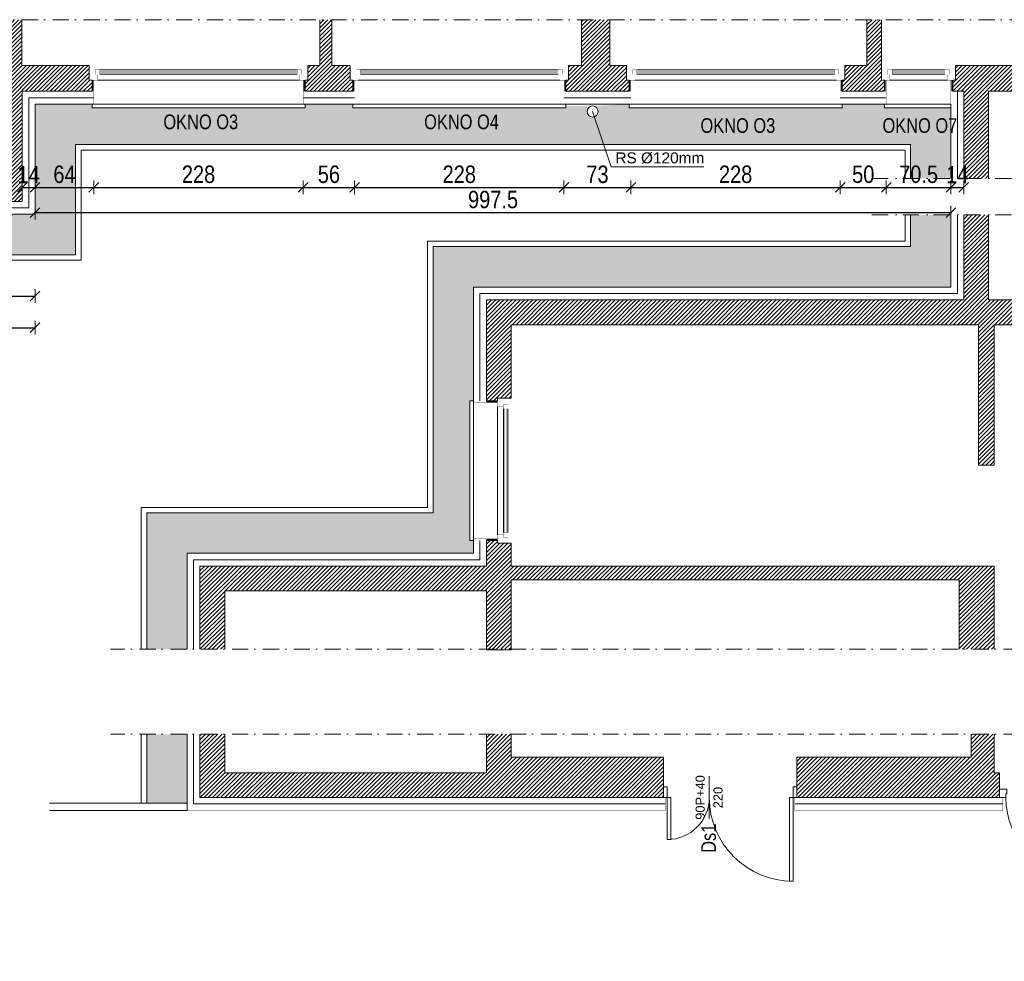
# Model space of a CAD drawing. Header units: millimetres. Extents: x 18880 to 99371, y -5529 to 27899.
# Tile 24 of 158: x 20414 to 21486, y 7444 to 8470. Entities that reach past the tile are written whole.
import ezdxf

# ---------------------------------------------------------------- set-up
doc = ezdxf.new("R2010")
doc.units = ezdxf.units.MM
doc.set_wipeout_variables(frame=1)
doc.linetypes.add('DASHED', pattern=[19.05, 12.7, -6.35])
doc.linetypes.add('Kropki i Kreski', pattern=[335.138881, 176.388884, -88.194442, 0, -70.555556])
for name, color, linetype, lineweight in [('AA_HATCH', 252, 'Continuous', 0), ('AA_IZOLACJA', 251, 'Continuous', 0), ('AA_OPIS', 2, 'Continuous', 0), ('AA_WIDOK', 254, 'Continuous', 0), ('AP wymiary', 40, 'Continuous', 0), ('K_SCIANY', 90, 'Continuous', 20)]:
    doc.layers.add(name, color=color, linetype=linetype, lineweight=lineweight)
doc.layers.add('Okna ArchiCADa', color=7, linetype='Continuous')
doc.styles.add('1', font='ARIALN.TTF')
doc.styles.add('ARIAL', font='arial.ttf')
doc.linetypes.add('STYROPIAN', pattern='A,0.000141,[1,styropian.shx,S=1,R=0,X=0,Y=0],-14.102004', length=14.102145)
doc.dimstyles.new('1_50', dxfattribs={"dimscale": 10, "dimtxt": 1.9, "dimasz": 0.005, "dimexe": 0, "dimexo": 0, "dimgap": 0.45, "dimtad": 1, "dimdec": 4, "dimrnd": 0.5, "dimdsep": 46, "dimtxsty": '1', "dimblk1": 'DIM01', "dimblk2": 'DIM01', "dimsah": 1, "dimcen": 2, "dimdle": 25, "dimse1": 1, "dimse2": 1, "dimclrd": 1, "dimclrt": 2, "dimadec": 0, "dimazin": 0, "dimtfac": 0.66665, "dimtdec": 4, "dimtix": 1, "dimtmove": 0, "dimatfit": 3, "dimldrblk": 'DIM01', "dimfxl": 0, "dimtolj": 1, "dimtzin": 0, "dimarcsym": 0})
pattern_1 = [(45, (0.4598, 414.3746), (-2.24506403, 2.24506403), [])]
pattern_2 = [(50, (0.46, 164.375), (18.218467, -1.593909), [1.905, -20.955]), (355, (0.46, 164.375), (-3.524342, 19.105685), [1.524, -16.764058]), (100.451445, (1.978, 164.242), (14.694125, 17.511775), [1.619001, -17.809024]), (46.1842, (0.46, 169.455), (27.107904, -4.204233), [2.8575, -31.4325]), (96.63556, (2.72, 169.104), (23.740413, 24.742612), [2.428502, -26.71356]), (351.18415, (0.46, 169.455), (23.740413, 24.742612), [2.285997, -25.145973]), (21, (3, 168.185), (15.161439, -10.22652), [1.905, -20.955]), (326, (3, 168.185), (6.180203, 18.418797), [1.524, -16.764]), (71.451445, (4.263, 167.332), (21.341642, 8.192277), [1.619001, -17.808994]), (37.5, (0.46, 164.3746), (0.3088603, 8.4555039), [0, -16.5608, 0, -17.018, 0, -16.8275]), (7.5, (0.46, 164.375), (6.6819663, 10.0180575), [0, -9.7028, 0, -16.1798, 0, -6.4135]), (327.5, (-5.2044, 164.3746), (13.5590595, -0.5728744), [0, -6.35, 0, -19.812, 0, -26.289]), (317.5, (-7.744, 164.375), (14.812918, 2.542649), [0, -8.255, 0, -13.1572, 0, -18.669])]
pattern_3 = [(45, (0.4598, 164.3746), (-2.24506403, 2.24506403), [])]

# ---------------------------------------------------------------- blocks, each defined once
blk = doc.blocks.new('O1 rozwierane 12_129')
at = {"layer": 'AA_WIDOK', "color": 4}
blk.add_lwpolyline([(390, 260), (390, 300), (-335, 300)], dxfattribs=at)
at = {"layer": 'AA_WIDOK', "linetype": 'DASHED', "ltscale": 0.5}
blk.add_lwpolyline([(390, 260), (-335, 260)], dxfattribs=at)
at = {"layer": 'AA_WIDOK', "color": 4, "const_width": 3}
for points in [[(-385, -90), (-385, 0)], [(420, 0), (420, -90)]]:
    blk.add_lwpolyline(points, dxfattribs=at)
at = {"color": 4}
blk.add_wipeout([(-270, -115), (-270, -65), (-295, -65), (-295, 0), (330, 0), (330, -65), (305, -65), (305, -115)], dxfattribs=at).dxf.layer = 'AA_WIDOK'
at = {"layer": 'AA_WIDOK', "color": 4, "const_width": 3}
for points in [[(-385, 0), (-295, 0)], [(-295, 0), (-295, -65)], [(330, -65), (330, 0)], [(330, 0), (420, 0)], [(-320, -90), (-385, -90)], [(-295, -65), (-320, -65)], [(-320, -65), (-320, -90)], [(-320, -65), (-270, -65)], [(-320, -115), (-320, -65)], [(-270, -65), (-270, -115)], [(305, -80), (-270, -80)], [(305, -90), (-270, -90)], [(305, -100), (-270, -100)], [(305, -115), (305, -65)], [(305, -65), (355, -65)], [(355, -65), (330, -65)], [(355, -90), (355, -65)], [(355, -65), (355, -115)], [(420, -90), (355, -90)], [(-270, -115), (-320, -115)], [(355, -115), (305, -115)]]:
    blk.add_lwpolyline(points, dxfattribs=at)
at = {"layer": 'AA_WIDOK', "color": 4}
for points in [[(-295, 0), (330, 0)], [(305, -65), (-270, -65)], [(305, -115), (-270, -115)], [(305, -115), (-270, -115)]]:
    blk.add_lwpolyline(points, dxfattribs=at)
blk = doc.blocks.new('O1 rozwierane 12_23')
at = {"layer": 'AA_IZOLACJA', "linetype": 'STYROPIAN', "ltscale": 0.2}
for points in [[(-1135, 120), (-1135, 0)], [(1165, 120), (1165, 0)]]:
    blk.add_lwpolyline(points, dxfattribs=at)
at = {"layer": 'AA_WIDOK', "color": 4}
blk.add_lwpolyline([(-1145, 260), (-1145, 300), (1175, 300), (1175, 260)], dxfattribs=at)
at = {"layer": 'AA_WIDOK', "linetype": 'DASHED', "ltscale": 0.5}
blk.add_lwpolyline([(-1145, 260), (1175, 260)], dxfattribs=at)
at = {"layer": 'AA_WIDOK', "const_width": 3}
for points in [[(-1125, 260), (-1125, 0)], [(1155, 260), (1155, 0)]]:
    blk.add_lwpolyline(points, dxfattribs=at)
at = {"layer": 'AA_WIDOK', "color": 4, "const_width": 3}
for points in [[(-1175, 0), (-1175, -90)], [(1205, -90), (1205, 0)]]:
    blk.add_lwpolyline(points, dxfattribs=at)
at = {"color": 4}
blk.add_wipeout([(1090, -115), (1090, -65), (1115, -65), (1115, 0), (-1085, 0), (-1085, -65), (-1060, -65), (-1060, -115)], dxfattribs=at).dxf.layer = 'AA_WIDOK'
at = {"layer": 'AA_WIDOK', "color": 4, "const_width": 3}
for points in [[(-1085, 0), (-1175, 0)], [(-1085, -65), (-1085, 0)], [(1205, 0), (1115, 0)], [(1115, 0), (1115, -65)], [(-1175, -90), (-1110, -90)], [(-1110, -90), (-1110, -65)], [(-1110, -65), (-1085, -65)], [(-1060, -65), (-1110, -65)], [(-1110, -65), (-1110, -115)], [(-1060, -115), (-1060, -65)], [(-1060, -80), (1090, -80)], [(-1060, -90), (1090, -90)], [(-1060, -100), (1090, -100)], [(1140, -65), (1090, -65)], [(1090, -65), (1090, -115)], [(1115, -65), (1140, -65)], [(1140, -65), (1140, -90)], [(1140, -115), (1140, -65)], [(1140, -90), (1205, -90)], [(-1110, -115), (-1060, -115)], [(1090, -115), (1140, -115)]]:
    blk.add_lwpolyline(points, dxfattribs=at)
at = {"layer": 'AA_WIDOK', "color": 4}
for points in [[(1115, 0), (-1085, 0)], [(-1060, -65), (1090, -65)], [(-1060, -115), (1090, -115)], [(-1060, -115), (1090, -115)]]:
    blk.add_lwpolyline(points, dxfattribs=at)
blk = doc.blocks.new('O1 rozwierane 12_83')
at = {"layer": 'AA_WIDOK', "color": 4}
blk.add_lwpolyline([(760, 260), (760, 300), (-760, 300), (-760, 260)], dxfattribs=at)
at = {"layer": 'AA_WIDOK', "linetype": 'DASHED', "ltscale": 0.5}
blk.add_lwpolyline([(760, 260), (-760, 260)], dxfattribs=at)
at = {"layer": 'AA_WIDOK', "color": 4, "const_width": 3}
for points in [[(-790, -90), (-790, 0)], [(790, 0), (790, -90)]]:
    blk.add_lwpolyline(points, dxfattribs=at)
at = {"color": 4}
blk.add_wipeout([(-675, -115), (-675, -65), (-700, -65), (-700, 0), (700, 0), (700, -65), (675, -65), (675, -115)], dxfattribs=at).dxf.layer = 'AA_WIDOK'
at = {"layer": 'AA_WIDOK', "color": 4, "const_width": 3}
for points in [[(-790, 0), (-700, 0)], [(-700, 0), (-700, -65)], [(700, -65), (700, 0)], [(700, 0), (790, 0)], [(-725, -90), (-790, -90)], [(-700, -65), (-725, -65)], [(-725, -65), (-725, -90)], [(-725, -65), (-675, -65)], [(-725, -115), (-725, -65)], [(-675, -65), (-675, -115)], [(675, -80), (-675, -80)], [(675, -90), (-675, -90)], [(675, -100), (-675, -100)], [(675, -115), (675, -65)], [(675, -65), (725, -65)], [(725, -65), (700, -65)], [(725, -90), (725, -65)], [(725, -65), (725, -115)], [(790, -90), (725, -90)], [(-675, -115), (-725, -115)], [(725, -115), (675, -115)]]:
    blk.add_lwpolyline(points, dxfattribs=at)
at = {"layer": 'AA_WIDOK', "color": 4}
for points in [[(-700, 0), (700, 0)], [(675, -65), (-675, -65)], [(675, -115), (-675, -115)], [(675, -115), (-675, -115)]]:
    blk.add_lwpolyline(points, dxfattribs=at)
blk = doc.blocks.new('drzwi 1')
at = {"layer": 'AA_WIDOK', "color": 4, "linetype": 'Continuous'}
for p, q in [((-145, 11.5), (-141, 11.5)), ((-145, 0), (-145, 11.5)), ((-141, 11.5), (-141, 0)), ((-4, 0), (-4, 11.5)), ((-4, 11.5), (0, 11.5)), ((0, 11.5), (0, 0)), ((-141, 0), (-145, 0)), ((-141, 0), (-141, -45.76)), ((-137, 0), (-141, 0)), ((-137, -45.76), (-137, 0)), ((-8, -91.24), (-8, 0)), ((-8, 0), (-4, 0)), ((-4, 0), (-4, -91.24)), ((0, 0), (-4, 0)), ((-141, -45.76), (-137, -45.76)), ((-4, -91.24), (-8, -91.24))]:
    blk.add_line(p, q, dxfattribs=at)
for centre, radius, start, end in [((-141, 0), 45.76, 270, 0), ((-4, 0), 91.24, 180, 270)]:
    blk.add_arc(centre, radius, start, end, dxfattribs=at)
blk = doc.blocks.new('drzwi 2')
at = {"layer": 'AA_WIDOK', "color": 4, "linetype": 'Continuous'}
for p, q in [((-100, 9), (-92, 9)), ((-93.2, 0), (-100, 0)), ((-92, 4), (-93.2, 4)), ((-93.2, 4), (-93.2, 0)), ((-92, 9), (-92, 4)), ((-10.8, -86.4), (-10.8, 0)), ((-10.8, 0), (-6.8, 0)), ((-8, 4), (-8, 9)), ((-8, 9), (0, 9)), ((-6.8, 4), (-8, 4)), ((-6.8, 0), (-6.8, 4)), ((0, 0), (-6.8, 0)), ((-6.8, 0), (-6.8, -86.4)), ((-6.8, -86.4), (-10.8, -86.4))]:
    blk.add_line(p, q, dxfattribs=at)
blk.add_arc((-6.8, 0), 86.4, 180, 267.3465, dxfattribs=at)
blk = doc.blocks.new('DIM01')
at = {"color": 2}
blk.add_line((-106, -106), (106, 106), dxfattribs=at)
blk.add_line((0, -150), (0, 150))
blk = doc.blocks.new('*D760')
at = {"layer": 'AP wymiary', "color": 1, "lineweight": -2, "transparency": 16777216}
blk.add_line((20341.8, 8168.8), (20430.7, 8168.8), dxfattribs=at)
at = {"layer": 'Defpoints', "color": 0, "transparency": 16777216}
for p in [(20341.7, 8266.4), (20430.7, 8263.4), (20430.7, 8168.8)]:
    blk.add_point(p, dxfattribs=at)
at = {"layer": 'AP wymiary', "color": 1, "lineweight": -2, "transparency": 16777216, "xscale": 0.05, "yscale": 0.05, "zscale": 0.05, "rotation": 180}
blk.add_blockref('DIM01', (20341.7, 8168.8), dxfattribs=at)
at = {"layer": 'AP wymiary', "color": 1, "lineweight": -2, "transparency": 16777216, "xscale": 0.05, "yscale": 0.05, "zscale": 0.05}
blk.add_blockref('DIM01', (20430.7, 8168.8), dxfattribs=at)
at = {"layer": 'AP wymiary', "color": 2, "transparency": 16777216, "insert": (20386.2, 8183), "char_height": 19, "attachment_point": 5, "style": '1'}
blk.add_mtext('\\A1;89', dxfattribs=at)
blk = doc.blocks.new('*D630')
at = {"layer": 'AP wymiary', "color": 1, "lineweight": -2, "transparency": 16777216}
for p, q in [((20416.7, 8287.2), (20416.6, 8287.2)), ((20416.7, 8287.2), (20430.7, 8287.2)), ((20430.8, 8287.2), (20430.8, 8287.2))]:
    blk.add_line(p, q, dxfattribs=at)
at = {"layer": 'Defpoints', "color": 0, "transparency": 16777216}
for p in [(20416.7, 8381.9), (20430.7, 8367.9), (20430.7, 8287.2)]:
    blk.add_point(p, dxfattribs=at)
at = {"layer": 'AP wymiary', "color": 1, "lineweight": -2, "transparency": 16777216, "xscale": 0.05, "yscale": 0.05, "zscale": 0.05}
blk.add_blockref('DIM01', (20416.7, 8287.2), dxfattribs=at)
at = {"layer": 'AP wymiary', "color": 1, "lineweight": -2, "transparency": 16777216, "xscale": 0.05, "yscale": 0.05, "zscale": 0.05, "rotation": 180}
blk.add_blockref('DIM01', (20430.7, 8287.2), dxfattribs=at)
at = {"layer": 'AP wymiary', "color": 2, "transparency": 16777216, "insert": (20423.7, 8301.2), "char_height": 19, "attachment_point": 5, "style": '1'}
blk.add_mtext('\\A1;14', dxfattribs=at)
blk = doc.blocks.new('*D631')
at = {"layer": 'AP wymiary', "color": 1, "lineweight": -2, "transparency": 16777216}
blk.add_line((20430.8, 8287.2), (20494.7, 8287.2), dxfattribs=at)
at = {"layer": 'Defpoints', "color": 0, "transparency": 16777216}
for p in [(20430.7, 8367.9), (20494.7, 8374.9), (20494.7, 8287.2)]:
    blk.add_point(p, dxfattribs=at)
at = {"layer": 'AP wymiary', "color": 1, "lineweight": -2, "transparency": 16777216, "xscale": 0.05, "yscale": 0.05, "zscale": 0.05, "rotation": 180}
blk.add_blockref('DIM01', (20430.7, 8287.2), dxfattribs=at)
at = {"layer": 'AP wymiary', "color": 1, "lineweight": -2, "transparency": 16777216, "xscale": 0.05, "yscale": 0.05, "zscale": 0.05}
blk.add_blockref('DIM01', (20494.7, 8287.2), dxfattribs=at)
at = {"layer": 'AP wymiary', "color": 2, "transparency": 16777216, "insert": (20462.7, 8301.4), "char_height": 19, "attachment_point": 5, "style": '1'}
blk.add_mtext('\\A1;64', dxfattribs=at)
blk = doc.blocks.new('*D632')
at = {"layer": 'AP wymiary', "color": 1, "lineweight": -2, "transparency": 16777216}
blk.add_line((20494.8, 8287.2), (20722.7, 8287.2), dxfattribs=at)
at = {"layer": 'Defpoints', "color": 0, "transparency": 16777216}
for p in [(20494.7, 8374.9), (20722.7, 8374.9), (20722.7, 8287.2)]:
    blk.add_point(p, dxfattribs=at)
at = {"layer": 'AP wymiary', "color": 1, "lineweight": -2, "transparency": 16777216, "xscale": 0.05, "yscale": 0.05, "zscale": 0.05, "rotation": 180}
blk.add_blockref('DIM01', (20494.7, 8287.2), dxfattribs=at)
at = {"layer": 'AP wymiary', "color": 1, "lineweight": -2, "transparency": 16777216, "xscale": 0.05, "yscale": 0.05, "zscale": 0.05}
blk.add_blockref('DIM01', (20722.7, 8287.2), dxfattribs=at)
at = {"layer": 'AP wymiary', "color": 2, "transparency": 16777216, "insert": (20608.7, 8301.4), "char_height": 19, "attachment_point": 5, "style": '1'}
blk.add_mtext('\\A1;228', dxfattribs=at)
blk = doc.blocks.new('*D633')
at = {"layer": 'AP wymiary', "color": 1, "lineweight": -2, "transparency": 16777216}
blk.add_line((20722.8, 8287.2), (20778.7, 8287.2), dxfattribs=at)
at = {"layer": 'Defpoints', "color": 0, "transparency": 16777216}
for p in [(20722.7, 8374.9), (20778.7, 8374.9), (20778.7, 8287.2)]:
    blk.add_point(p, dxfattribs=at)
at = {"layer": 'AP wymiary', "color": 1, "lineweight": -2, "transparency": 16777216, "xscale": 0.05, "yscale": 0.05, "zscale": 0.05, "rotation": 180}
blk.add_blockref('DIM01', (20722.7, 8287.2), dxfattribs=at)
at = {"layer": 'AP wymiary', "color": 1, "lineweight": -2, "transparency": 16777216, "xscale": 0.05, "yscale": 0.05, "zscale": 0.05}
blk.add_blockref('DIM01', (20778.7, 8287.2), dxfattribs=at)
at = {"layer": 'AP wymiary', "color": 2, "transparency": 16777216, "insert": (20750.7, 8301.4), "char_height": 19, "attachment_point": 5, "style": '1'}
blk.add_mtext('\\A1;56', dxfattribs=at)
blk = doc.blocks.new('*D634')
at = {"layer": 'AP wymiary', "color": 1, "lineweight": -2, "transparency": 16777216}
blk.add_line((20778.8, 8287.2), (21006.7, 8287.2), dxfattribs=at)
at = {"layer": 'Defpoints', "color": 0, "transparency": 16777216}
for p in [(20778.7, 8374.9), (21006.7, 8374.9), (21006.7, 8287.2)]:
    blk.add_point(p, dxfattribs=at)
at = {"layer": 'AP wymiary', "color": 1, "lineweight": -2, "transparency": 16777216, "xscale": 0.05, "yscale": 0.05, "zscale": 0.05, "rotation": 180}
blk.add_blockref('DIM01', (20778.7, 8287.2), dxfattribs=at)
at = {"layer": 'AP wymiary', "color": 1, "lineweight": -2, "transparency": 16777216, "xscale": 0.05, "yscale": 0.05, "zscale": 0.05}
blk.add_blockref('DIM01', (21006.7, 8287.2), dxfattribs=at)
at = {"layer": 'AP wymiary', "color": 2, "transparency": 16777216, "insert": (20892.7, 8301.4), "char_height": 19, "attachment_point": 5, "style": '1'}
blk.add_mtext('\\A1;228', dxfattribs=at)
blk = doc.blocks.new('*D635')
at = {"layer": 'AP wymiary', "color": 1, "lineweight": -2, "transparency": 16777216}
blk.add_line((21006.8, 8287.2), (21079.7, 8287.2), dxfattribs=at)
at = {"layer": 'Defpoints', "color": 0, "transparency": 16777216}
for p in [(21006.7, 8374.9), (21079.7, 8374.9), (21079.7, 8287.2)]:
    blk.add_point(p, dxfattribs=at)
at = {"layer": 'AP wymiary', "color": 1, "lineweight": -2, "transparency": 16777216, "xscale": 0.05, "yscale": 0.05, "zscale": 0.05, "rotation": 180}
blk.add_blockref('DIM01', (21006.7, 8287.2), dxfattribs=at)
at = {"layer": 'AP wymiary', "color": 1, "lineweight": -2, "transparency": 16777216, "xscale": 0.05, "yscale": 0.05, "zscale": 0.05}
blk.add_blockref('DIM01', (21079.7, 8287.2), dxfattribs=at)
at = {"layer": 'AP wymiary', "color": 2, "transparency": 16777216, "insert": (21043.2, 8301.4), "char_height": 19, "attachment_point": 5, "style": '1'}
blk.add_mtext('\\A1;73', dxfattribs=at)
blk = doc.blocks.new('*D636')
at = {"layer": 'AP wymiary', "color": 1, "lineweight": -2, "transparency": 16777216}
blk.add_line((21079.8, 8287.2), (21307.7, 8287.2), dxfattribs=at)
at = {"layer": 'Defpoints', "color": 0, "transparency": 16777216}
for p in [(21079.7, 8374.9), (21307.7, 8374.9), (21307.7, 8287.2)]:
    blk.add_point(p, dxfattribs=at)
at = {"layer": 'AP wymiary', "color": 1, "lineweight": -2, "transparency": 16777216, "xscale": 0.05, "yscale": 0.05, "zscale": 0.05, "rotation": 180}
blk.add_blockref('DIM01', (21079.7, 8287.2), dxfattribs=at)
at = {"layer": 'AP wymiary', "color": 1, "lineweight": -2, "transparency": 16777216, "xscale": 0.05, "yscale": 0.05, "zscale": 0.05}
blk.add_blockref('DIM01', (21307.7, 8287.2), dxfattribs=at)
at = {"layer": 'AP wymiary', "color": 2, "transparency": 16777216, "insert": (21193.7, 8301.4), "char_height": 19, "attachment_point": 5, "style": '1'}
blk.add_mtext('\\A1;228', dxfattribs=at)
blk = doc.blocks.new('*D637')
at = {"layer": 'AP wymiary', "color": 1, "lineweight": -2, "transparency": 16777216}
blk.add_line((21307.8, 8287.2), (21357.7, 8287.2), dxfattribs=at)
at = {"layer": 'Defpoints', "color": 0, "transparency": 16777216}
for p in [(21307.7, 8374.9), (21357.7, 8373.4), (21357.7, 8287.2)]:
    blk.add_point(p, dxfattribs=at)
at = {"layer": 'AP wymiary', "color": 1, "lineweight": -2, "transparency": 16777216, "xscale": 0.05, "yscale": 0.05, "zscale": 0.05, "rotation": 180}
blk.add_blockref('DIM01', (21307.7, 8287.2), dxfattribs=at)
at = {"layer": 'AP wymiary', "color": 1, "lineweight": -2, "transparency": 16777216, "xscale": 0.05, "yscale": 0.05, "zscale": 0.05}
blk.add_blockref('DIM01', (21357.7, 8287.2), dxfattribs=at)
at = {"layer": 'AP wymiary', "color": 2, "transparency": 16777216, "insert": (21332.7, 8301.4), "char_height": 19, "attachment_point": 5, "style": '1'}
blk.add_mtext('\\A1;50', dxfattribs=at)
blk = doc.blocks.new('*D638')
at = {"layer": 'AP wymiary', "color": 1, "lineweight": -2, "transparency": 16777216}
blk.add_line((21357.8, 8287.2), (21428.2, 8287.2), dxfattribs=at)
at = {"layer": 'Defpoints', "color": 0, "transparency": 16777216}
for p in [(21357.7, 8373.4), (21428.2, 8370.7), (21428.2, 8287.2)]:
    blk.add_point(p, dxfattribs=at)
at = {"layer": 'AP wymiary', "color": 1, "lineweight": -2, "transparency": 16777216, "xscale": 0.05, "yscale": 0.05, "zscale": 0.05, "rotation": 180}
blk.add_blockref('DIM01', (21357.7, 8287.2), dxfattribs=at)
at = {"layer": 'AP wymiary', "color": 1, "lineweight": -2, "transparency": 16777216, "xscale": 0.05, "yscale": 0.05, "zscale": 0.05}
blk.add_blockref('DIM01', (21428.2, 8287.2), dxfattribs=at)
at = {"layer": 'AP wymiary', "color": 2, "transparency": 16777216, "insert": (21393, 8301.4), "char_height": 19, "attachment_point": 5, "style": '1'}
blk.add_mtext('\\A1;70.5', dxfattribs=at)
blk = doc.blocks.new('*D639')
at = {"layer": 'AP wymiary', "color": 1, "lineweight": -2, "transparency": 16777216}
for p, q in [((21428.2, 8287.2), (21428.1, 8287.2)), ((21428.2, 8287.2), (21442.2, 8287.2)), ((21442.3, 8287.2), (21442.3, 8287.2))]:
    blk.add_line(p, q, dxfattribs=at)
at = {"layer": 'Defpoints', "color": 0, "transparency": 16777216}
for p in [(21428.2, 8370.7), (21442.2, 8369.2), (21442.2, 8287.2)]:
    blk.add_point(p, dxfattribs=at)
at = {"layer": 'AP wymiary', "color": 1, "lineweight": -2, "transparency": 16777216, "xscale": 0.05, "yscale": 0.05, "zscale": 0.05}
blk.add_blockref('DIM01', (21428.2, 8287.2), dxfattribs=at)
at = {"layer": 'AP wymiary', "color": 1, "lineweight": -2, "transparency": 16777216, "xscale": 0.05, "yscale": 0.05, "zscale": 0.05, "rotation": 180}
blk.add_blockref('DIM01', (21442.2, 8287.2), dxfattribs=at)
at = {"layer": 'AP wymiary', "color": 2, "transparency": 16777216, "insert": (21435.2, 8301.2), "char_height": 19, "attachment_point": 5, "style": '1'}
blk.add_mtext('\\A1;14', dxfattribs=at)
blk = doc.blocks.new('*D640')
at = {"layer": 'AP wymiary', "color": 1, "lineweight": -2, "transparency": 16777216}
blk.add_line((20430.8, 8259.7), (21428.2, 8259.7), dxfattribs=at)
at = {"layer": 'Defpoints', "color": 0, "transparency": 16777216}
for p in [(21428.2, 8391.9), (20430.7, 8377.9), (21428.2, 8259.7)]:
    blk.add_point(p, dxfattribs=at)
at = {"layer": 'AP wymiary', "color": 1, "lineweight": -2, "transparency": 16777216, "xscale": 0.05, "yscale": 0.05, "zscale": 0.05, "rotation": 180}
blk.add_blockref('DIM01', (20430.7, 8259.7), dxfattribs=at)
at = {"layer": 'AP wymiary', "color": 1, "lineweight": -2, "transparency": 16777216, "xscale": 0.05, "yscale": 0.05, "zscale": 0.05}
blk.add_blockref('DIM01', (21428.2, 8259.7), dxfattribs=at)
at = {"layer": 'AP wymiary', "color": 2, "transparency": 16777216, "insert": (20929.5, 8273.9), "char_height": 19, "attachment_point": 5, "style": '1'}
blk.add_mtext('\\A1;997.5', dxfattribs=at)
blk = doc.blocks.new('*D761')
at = {"layer": 'AP wymiary', "color": 1, "lineweight": -2, "transparency": 16777216}
blk.add_line((19159.8, 8134.4), (20430.7, 8134.4), dxfattribs=at)
at = {"layer": 'Defpoints', "color": 0, "transparency": 16777216}
for p in [(20430.7, 8257.9), (20430.7, 8134.4), (19159.7, 0)]:
    blk.add_point(p, dxfattribs=at)
at = {"layer": 'AP wymiary', "color": 1, "lineweight": -2, "transparency": 16777216, "xscale": 0.05, "yscale": 0.05, "zscale": 0.05, "rotation": 180}
blk.add_blockref('DIM01', (19159.7, 8134.4), dxfattribs=at)
at = {"layer": 'AP wymiary', "color": 1, "lineweight": -2, "transparency": 16777216, "xscale": 0.05, "yscale": 0.05, "zscale": 0.05}
blk.add_blockref('DIM01', (20430.7, 8134.4), dxfattribs=at)
at = {"layer": 'AP wymiary', "color": 2, "transparency": 16777216, "insert": (19795.2, 8148.4), "char_height": 19, "attachment_point": 5, "style": '1'}
blk.add_mtext('\\A1;1271', dxfattribs=at)

msp = doc.modelspace()

# ---------------------------------------------------------------- hatches: boundary and pattern name
at = {"layer": 'AA_HATCH'}
h = msp.add_hatch(dxfattribs=at)
h.set_pattern_fill('ANSI31', color=256)
h.set_pattern_definition(pattern_1)
h.paths.add_polyline_path([(19251.74106, 8319.88776), (19221.74106, 8319.88776), (19221.74106, 8469.88776), (19173.74106, 8469.88776), (19173.74106, 8271.88776), (19254.74106, 8271.88776), (19254.74106, 8283.88776), (19251.74106, 8283.88776), (19251.74106, 8292.88776)])
h.paths.add_polyline_path([(19537.74106, 8319.88776), (19489.74106, 8319.88776), (19489.74106, 8292.88776), (19489.74106, 8283.88776), (19486.74106, 8283.88776), (19486.74106, 8271.88776), (19540.74106, 8271.88776), (19540.74106, 8283.88776), (19537.74106, 8283.88776), (19537.74106, 8292.88776)])
h.paths.add_polyline_path([(19822.76895, 8319.88776), (19802.74106, 8319.88776), (19802.74106, 8469.88776), (19785.74106, 8469.88776), (19785.74106, 8319.88776), (19775.74106, 8319.88776), (19775.74106, 8292.88776), (19775.74106, 8283.88776), (19772.74106, 8283.88776), (19772.74106, 8271.88776), (19825.76895, 8271.88776), (19825.76895, 8283.88776), (19822.76895, 8283.88776), (19822.76895, 8292.88776)])
h.paths.add_polyline_path([(20108.74106, 8319.88776), (20095.74106, 8319.88776), (20095.74106, 8469.88776), (20078.74106, 8469.88776), (20078.74106, 8319.88776), (20060.76895, 8319.88776), (20060.76895, 8292.88776), (20060.76895, 8283.88776), (20057.76895, 8283.88776), (20057.76895, 8271.88776), (20111.74106, 8271.88776), (20111.74106, 8283.88776), (20108.74106, 8283.88776), (20108.74106, 8292.88776)])
h.paths.add_polyline_path([(20416.74106, 8391.88776), (20492.74106, 8391.88776), (20492.74106, 8403.88776), (20489.74106, 8403.88776), (20489.74106, 8412.88776), (20489.74106, 8419.88776), (20416.24106, 8419.88776), (20416.24106, 8469.88776), (20374.74106, 8469.88776), (20374.74106, 8419.88776), (20374.74106, 8319.88776), (20346.74106, 8319.88776), (20346.74106, 8292.88776), (20346.74106, 8283.88776), (20343.74106, 8283.88776), (20343.74106, 8271.88776), (20416.74106, 8271.88776)])
h = msp.add_hatch(dxfattribs=at)
h.set_pattern_fill('ANSI31', color=256)
h.set_pattern_definition(pattern_1)
h.paths.add_polyline_path([(20776.74106, 8403.88776), (20773.74106, 8403.88776), (20773.74106, 8412.88776), (20773.74106, 8419.88776), (20753.74106, 8419.88776), (20753.74106, 8469.88776), (20740.74106, 8469.88776), (20740.74106, 8419.88776), (20727.74106, 8419.88776), (20727.74106, 8412.88776), (20727.74106, 8403.88776), (20724.74106, 8403.88776), (20724.74106, 8391.88776), (20776.74106, 8391.88776)])
h.paths.add_polyline_path([(21077.74106, 8403.88776), (21074.74106, 8403.88776), (21074.74106, 8412.88776), (21074.74106, 8419.88776), (21056.74106, 8419.88776), (21056.74106, 8469.88776), (21025.74106, 8469.88776), (21025.74106, 8419.88776), (21011.74106, 8419.88776), (21011.74106, 8412.88776), (21011.74106, 8403.88776), (21008.74106, 8403.88776), (21008.74106, 8391.88776), (21077.74106, 8391.88776)])
h.paths.add_polyline_path([(21352.74106, 8412.88776), (21352.74106, 8419.88776), (21352.74106, 8469.88776), (21336.74106, 8469.88776), (21336.74106, 8419.88776), (21312.74106, 8419.88776), (21312.74106, 8412.88776), (21312.74106, 8403.88776), (21309.74106, 8403.88776), (21309.74106, 8391.88776), (21355.74106, 8391.88776), (21355.74106, 8403.88776), (21352.74106, 8403.88776)])
h.paths.add_polyline_path([(21664.74106, 8419.88776), (21654.7113, 8419.88776), (21651.74106, 8419.88776), (21651.74106, 8469.88776), (21623.74106, 8469.88776), (21623.74106, 8419.88776), (21433.24106, 8419.88776), (21433.24106, 8412.88776), (21433.24106, 8403.88776), (21430.24106, 8403.88776), (21430.24106, 8391.88776), (21442.24106, 8391.88776), (21442.24106, 8297.06918), (21469.24106, 8297.06918), (21469.24106, 8391.88776), (21623.74106, 8391.88776), (21623.74106, 8297.06918), (21651.74106, 8297.06918), (21651.74106, 8391.88776), (21654.7113, 8391.88776), (21667.74106, 8391.88776), (21667.74106, 8403.88776), (21664.74106, 8403.88776), (21664.74106, 8412.88776)])
h = msp.add_hatch(dxfattribs=at)
h.set_pattern_fill('ANSI31', color=256)
h.set_pattern_definition(pattern_3)
h.paths.add_polyline_path([(21843.24106, 8164.69203), (21651.74106, 8164.69203), (21651.74106, 8257.27951), (21623.74106, 8257.27951), (21623.74106, 8164.69203), (21469.24106, 8164.69203), (21469.24106, 8257.27951), (21442.24106, 8257.27951), (21442.24106, 8164.69203), (20922.24106, 8164.69203), (20922.24106, 8054.69203), (20934.24106, 8054.69203), (20934.24106, 8057.69203), (20943.24106, 8057.69203), (20949.24106, 8057.69203), (20949.24106, 8137.69203), (21458.24106, 8137.69203), (21458.24106, 7984.69203), (21467.24106, 7984.69203), (21475.24106, 7984.69203), (21475.24106, 8137.69203), (21545.24106, 8137.69203), (21545.24106, 8117.69203), (21592.24106, 8117.69203), (21592.24106, 8027.69203), (21601.24106, 8027.69203), (21609.24106, 8027.69203), (21609.24106, 8137.69203), (21686.24106, 8137.69203), (21686.24106, 8038.69203), (21694.24106, 8038.69203), (21694.24106, 8137.69203), (21816.24106, 8137.69203), (21816.24106, 8100.69203), (21822.24106, 8100.69203), (21831.24106, 8100.69203), (21831.24106, 8097.69203), (21843.24106, 8097.69203)])
h.paths.add_polyline_path([(21592.24106, 8137.69203), (21592.24106, 8120.69203), (21548.24106, 8120.69203), (21548.24106, 8137.69203)], flags=16)
h.paths.add_polyline_path([(21843.24106, 8016.69203), (21831.24106, 8016.69203), (21831.24106, 8013.69203), (21822.24106, 8013.69203), (21816.24106, 8013.69203), (21816.24106, 7942.69203), (21609.24106, 7942.69203), (21609.24106, 7947.69203), (21601.24106, 7947.69203), (21592.24106, 7947.69203), (21592.24106, 7825.69203), (21600.24106, 7825.69203), (21609.24106, 7825.69203), (21609.24106, 7929.69203), (21816.24106, 7929.69203), (21816.24106, 7882.69203), (21822.24106, 7882.69203), (21831.24106, 7882.69203), (21831.24106, 7879.69203), (21843.24106, 7879.69203)])
h.paths.add_polyline_path([(21475.24106, 7874.69203), (21467.24106, 7874.69203), (21458.24106, 7874.69203), (21437.24106, 7874.69203), (20949.24106, 7874.69203), (20949.24106, 7899.69203), (20943.24106, 7899.69203), (20934.24106, 7899.69203), (20934.24106, 7902.69203), (20922.24106, 7902.69203), (20922.24106, 7874.69203), (20610.24106, 7874.69203), (20610.24106, 7784.11265), (20637.24106, 7784.11265), (20637.24106, 7847.69203), (20922.24106, 7847.69203), (20922.24106, 7784.11265), (20949.24106, 7784.11265), (20949.24106, 7859.69203), (21437.24106, 7859.69203), (21437.24106, 7784.11265), (21475.24106, 7784.11265)])
h = msp.add_hatch(dxfattribs=at)
h.set_pattern_fill('ANSI31', color=256)
h.set_pattern_definition(pattern_3)
h.paths.add_polyline_path([(21481.24106, 7649.64305), (21475.24106, 7649.64305), (21475.24106, 7691.5639), (21450.24106, 7691.5639), (21450.24106, 7666.64305), (21260.24106, 7666.64305), (21260.24106, 7634.14305), (21260.24106, 7622.64305), (21450.24106, 7622.64305), (21481.24106, 7622.64305), (21481.24106, 7634.64305), (21481.24106, 7643.64305)])
h.paths.add_polyline_path([(21843.24106, 7691.5639), (21816.24106, 7691.5639), (21816.24106, 7649.64305), (21609.24106, 7649.64305), (21609.24106, 7691.5639), (21592.24106, 7691.5639), (21592.24106, 7649.64305), (21581.24106, 7649.64305), (21581.24106, 7643.64305), (21581.24106, 7634.64305), (21581.24106, 7622.64305), (21843.24106, 7622.64305)])
h.paths.add_polyline_path([(21115.24106, 7666.64305), (20949.24106, 7666.64305), (20949.24106, 7691.5639), (20922.24106, 7691.5639), (20922.24106, 7649.64305), (20637.24106, 7649.64305), (20637.24106, 7691.5639), (20610.24106, 7691.5639), (20610.24106, 7622.64305), (20949.24106, 7622.64305), (21115.24106, 7622.64305), (21115.24106, 7634.14305)])

# ---------------------------------------------------------------- linework, layer by layer
for points in [[(19167.74106, 8213.88776), (20474.74106, 8213.88776), (20474.74106, 8333.88776), (21384.24106, 8333.88776), (21384.24106, 8297.06918)], [(19167.74106, 8207.88776), (20480.74106, 8207.88776), (20480.74106, 8327.88776), (21378.24106, 8327.88776), (21378.24106, 8297.06918)], [(20546.24106, 7691.5639), (20546.24106, 7616.64305)], [(20552.24106, 7691.5639), (20552.24106, 7616.64305)], [(20596.24106, 7691.5639), (20596.24106, 7608.64305)], [(20596.24106, 7616.64305), (20446.24106, 7616.64305)], [(20596.24106, 7608.64305), (20446.24106, 7608.64305)]]:
    msp.add_lwpolyline(points, dxfattribs=at)
at = {"layer": 'AA_IZOLACJA', "linetype": 'STYROPIAN', "ltscale": 1.4}
for points in [[(20494.74106, 8384.88776), (20423.74106, 8384.88776), (20423.74106, 8264.88776), (20341.74106, 8264.88776)], [(20603.24106, 7691.5639), (20603.24106, 7615.64305), (21117.24106, 7615.64305)], [(21258.24106, 7615.64305), (21484.64106, 7615.64305)]]:
    msp.add_lwpolyline(points, dxfattribs=at)
at = {"layer": 'AA_OPIS', "linetype": 'Continuous'}
msp.add_line((21165.00106, 7599.44312), (21165.00106, 7645.84298), dxfattribs=at)
at = {"layer": 'AA_OPIS', "linetype": 'Kropki i Kreski', "ltscale": 0.1}
for points in [[(23492.74106, 8469.88776), (19134.74106, 8469.88776)], [(21342.08486, 8297.06918), (22041.04973, 8297.06918)], [(21342.08486, 8257.27951), (22041.04973, 8257.27951)], [(22041.04973, 7784.11265), (20512.66372, 7784.11265)], [(22041.04973, 7691.5639), (20512.66372, 7691.5639)]]:
    msp.add_lwpolyline(points, dxfattribs=at)
at = {"layer": 'AA_WIDOK', "const_width": 0.3}
for points in [[(20494.74106, 8377.88776), (20430.74106, 8377.88776), (20430.74106, 8257.88776), (20341.74106, 8257.88776)], [(20596.24106, 7691.5639), (20596.24106, 7608.64305), (21117.24106, 7608.64305), (21117.24106, 7622.64305)], [(21258.24106, 7622.64305), (21258.24106, 7608.64305), (21484.64106, 7608.64305), (21484.64106, 7622.64305)]]:
    msp.add_lwpolyline(points, dxfattribs=at)
at = {"layer": 'AA_WIDOK', "color": 4}
msp.add_circle((21037.89868, 8369.88776), 6, dxfattribs=at)
at = {"layer": 'K_SCIANY'}
for points in [[(20374.74106, 8469.88776), (20374.74106, 8419.88776), (20374.74106, 8319.88776), (20346.74106, 8319.88776), (20346.74106, 8292.88776), (20346.74106, 8283.88776), (20343.74106, 8283.88776), (20343.74106, 8271.88776), (20416.74106, 8271.88776), (20416.74106, 8391.88776)], [(20416.24106, 8469.88776), (20416.24106, 8419.88776), (20489.74106, 8419.88776), (20489.74106, 8412.88776), (20489.74106, 8403.88776), (20492.74106, 8403.88776), (20492.74106, 8391.88776), (20416.74106, 8391.88776)], [(20740.74106, 8469.88776), (20740.74106, 8419.88776), (20727.74106, 8419.88776), (20727.74106, 8412.88776), (20727.74106, 8403.88776), (20724.74106, 8403.88776), (20724.74106, 8391.88776), (20776.74106, 8391.88776), (20776.74106, 8403.88776), (20773.74106, 8403.88776), (20773.74106, 8412.88776), (20773.74106, 8419.88776), (20753.74106, 8419.88776), (20753.74106, 8469.88776)], [(21025.74106, 8469.88776), (21025.74106, 8419.88776), (21011.74106, 8419.88776), (21011.74106, 8412.88776), (21011.74106, 8403.88776), (21008.74106, 8403.88776), (21008.74106, 8391.88776), (21077.74106, 8391.88776), (21077.74106, 8403.88776), (21074.74106, 8403.88776), (21074.74106, 8412.88776), (21074.74106, 8419.88776), (21056.74106, 8419.88776), (21056.74106, 8469.88776)], [(21336.74106, 8469.88776), (21336.74106, 8419.88776), (21312.74106, 8419.88776), (21312.74106, 8412.88776), (21312.74106, 8403.88776), (21309.74106, 8403.88776), (21309.74106, 8391.88776), (21355.74106, 8391.88776), (21355.74106, 8403.88776), (21352.74106, 8403.88776), (21352.74106, 8412.88776), (21352.74106, 8419.88776), (21352.74106, 8469.88776)], [(21623.74106, 8469.88776), (21623.74106, 8419.88776), (21433.24106, 8419.88776), (21433.24106, 8412.88776), (21433.24106, 8403.88776), (21430.24106, 8403.88776), (21430.24106, 8391.88776), (21442.24106, 8391.88776), (21442.24106, 8297.06918)], [(20416.74106, 8419.88776), (20457.74106, 8419.88776)], [(21469.24106, 8297.06918), (21469.24106, 8391.88776), (21623.74106, 8391.88776), (21623.74106, 8297.06918)], [(21623.74106, 8257.27951), (21623.74106, 8164.69203), (21469.24106, 8164.69203), (21469.24106, 8257.27951)], [(20949.24106, 7874.69203), (20949.24106, 7899.69203), (20943.24106, 7899.69203), (20934.24106, 7899.69203), (20934.24106, 7902.69203), (20922.24106, 7902.69203), (20922.24106, 7874.69203), (20610.24106, 7874.69203), (20610.24106, 7784.11265)], [(21437.24106, 7874.69203), (20949.24106, 7874.69203)], [(21458.24106, 7874.69203), (21437.24106, 7874.69203)], [(21458.24106, 7874.69203), (21467.24106, 7874.69203)], [(21467.24106, 7874.69203), (21475.24106, 7874.69203)], [(21475.24106, 7784.11265), (21475.24106, 7874.69203)], [(20637.24106, 7784.11265), (20637.24106, 7847.69203), (20922.24106, 7847.69203), (20922.24106, 7783.69203), (20949.24106, 7783.69203), (20949.24106, 7859.69203)], [(20949.24106, 7859.69203), (21437.24106, 7859.69203)], [(21437.24106, 7859.69203), (21437.24106, 7784.11265)], [(20610.24106, 7691.5639), (20610.24106, 7622.64305), (20949.24106, 7622.64305), (21115.24106, 7622.64305), (21115.24106, 7634.14305), (21115.24106, 7666.64305), (20949.24106, 7666.64305)], [(20922.24106, 7691.5639), (20922.24106, 7649.64305), (20637.24106, 7649.64305), (20637.24106, 7691.5639)], [(20949.24106, 7666.64305), (20949.24106, 7691.5639)], [(21450.24106, 7666.64305), (21260.24106, 7666.64305), (21260.24106, 7634.14305), (21260.24106, 7622.64305), (21450.24106, 7622.64305), (21481.24106, 7622.64305), (21481.24106, 7634.64305), (21481.24106, 7634.64305), (21481.24106, 7643.64305), (21481.24106, 7649.64305), (21475.24106, 7649.64305), (21475.24106, 7691.5639)], [(21450.24106, 7691.5639), (21450.24106, 7666.64305)]]:
    msp.add_lwpolyline(points, dxfattribs=at)

# ---------------------------------------------------------------- block references
for name, p in [('drzwi 1', (21260.24106, 7622.64305)), ('drzwi 2', (21581.24106, 7622.64305))]:
    msp.add_blockref(name, p)

# ---------------------------------------------------------------- texts
at = {"layer": 'AA_OPIS', "style": 'ARIAL'}
for s, insert, char_height, width, attachment_point in [('{\\W0.8;OKNO O3}', (20611.156, 8366.61474), 16, 300, 2), ('{\\W0.8;OKNO O4}', (20895.156, 8366.61474), 16, 300, 2), ('{\\W0.8;OKNO O3}', (21196.156, 8362.61474), 16, 300, 2), ('{\\W0.8;OKNO O7}', (21394.406, 8362.61474), 16, 300, 2), ('RS %%C120mm', (21062.72184, 8325.38507), 12, 1647.7118816, 1)]:
    msp.add_mtext(s, dxfattribs=dict(at, insert=insert, char_height=char_height, width=width, attachment_point=attachment_point))
at = {"layer": 'AA_OPIS', "linetype": 'Continuous', "char_height": 10, "attachment_point": 8, "rotation": 90, "style": 'ARIAL'}
for s, insert in [('90P+40', (21160.21102, 7622.71128)), ('220', (21179.64323, 7622.58715))]:
    msp.add_mtext(s, dxfattribs=dict(at, insert=insert))
at = {"layer": 'AA_OPIS', "insert": (21156.21379, 7578.32444), "char_height": 16, "width": 44.2663591, "attachment_point": 2, "rotation": 90, "style": 'ARIAL'}
msp.add_mtext('{\\W0.8;Ds1}', dxfattribs=at)

# ---------------------------------------------------------------- dimensions: what is measured, and where the dimension line sits
at = {"layer": 'AP wymiary'}
for base, p1, p2, picture, middle in [((20430.74106, 8287.20936), (20416.74106, 8381.88776), (20430.74106, 8367.88776), '*D630', (20423.74106, 8301.24824)), ((20430.74106, 8134.38466), (19159.74106, 0), (20430.74106, 8257.88776), '*D761', (19795.24106, 8148.42354))]:
    dim = msp.add_linear_dim(base=base, p1=p1, p2=p2, dimstyle='1_50', dxfattribs=at)
    dim.commit()
    dim.dimension.update_dxf_attribs({"geometry": picture, "text_midpoint": middle})
dim = msp.add_linear_dim(base=(20430.74106, 8168.82634), p1=(20341.74106, 8266.44429), p2=(20430.74106, 8263.37384), dimstyle='1_50', override={"dimtmove": 1}, dxfattribs=at)
dim.commit()
dim.dimension.update_dxf_attribs({"geometry": '*D760', "text_midpoint": (20386.24106, 8183.02723)})

# ---------------------------------------------------------------- next in the draw order: block references
at = {"layer": 'Okna ArchiCADa', "linetype": 'Continuous', "yscale": 0.1, "zscale": 0.1}
for name, p, xscale, rotation in [('O1 rozwierane 12_23', (20607.24106, 8403.88776), -0.1, 180), ('O1 rozwierane 12_23', (20891.24106, 8403.88776), -0.1, 180), ('O1 rozwierane 12_23', (21192.24106, 8403.88776), -0.1, 180), ('O1 rozwierane 12_129', (21394.74106, 8403.88776), 0.1, 180), ('O1 rozwierane 12_83', (20934.24106, 7978.69203), 0.1, 90)]:
    msp.add_blockref(name, p, dxfattribs=dict(at, xscale=xscale, rotation=rotation))

# ---------------------------------------------------------------- next in the draw order: hatches: boundary and pattern name
at = {"layer": 'AA_HATCH'}
h = msp.add_hatch(dxfattribs=at)
h.set_pattern_fill('AR-CONC', color=256, scale=0.1)
h.set_pattern_definition(pattern_2)
h.paths.add_polyline_path([(20474.74106, 8333.88776), (21049.91769, 8333.88776), (21039.79875, 8364.19656, -0.5120682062), (21031.89868, 8369.88776, -0.4142135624), (21037.89868, 8375.88776), (21008.74106, 8375.98381), (21008.74106, 8373.88776), (20776.74106, 8373.88776), (20776.74106, 8377.88776), (20724.74106, 8377.88776), (20724.74106, 8373.88776), (20492.74106, 8373.88776), (20492.74106, 8377.88776), (20430.74106, 8377.88776), (20430.74106, 8257.88776), (20343.74106, 8257.88776), (20343.74106, 8253.88776), (20111.74106, 8253.88776), (20111.74106, 8257.88776), (20057.76895, 8257.88776), (20057.76895, 8253.88776), (19825.76895, 8253.88776), (19825.76895, 8257.88776), (19772.74106, 8257.88776), (19772.74106, 8253.88776), (19540.74106, 8253.88776), (19540.74106, 8257.88776), (19486.74106, 8257.88776), (19486.74106, 8253.88776), (19254.74106, 8253.88776), (19254.74106, 8257.88776), (19167.74106, 8257.88776), (19167.74106, 8213.88776), (20474.74106, 8213.88776)])
h.paths.add_polyline_path([(21428.24106, 8373.88776), (21355.74106, 8373.88776), (21355.74106, 8377.88776), (21309.74106, 8377.88776), (21309.74106, 8373.88776), (21077.74106, 8373.88776), (21077.74106, 8377.88776), (21037.89868, 8375.88776, -0.4142135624), (21043.89868, 8369.88776, -0.3226916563), (21039.79875, 8364.19656), (21049.91769, 8333.88776), (21384.24106, 8333.88776), (21384.24106, 8297.06918), (21428.24106, 8297.06918)])
h.paths.add_polyline_path([(19328.41603, 8221.59428), (19417.89597, 8221.59428), (19417.89597, 8254.56563), (19328.41603, 8254.56563)], flags=24)
h.paths.add_polyline_path([(19614.41603, 8221.59428), (19703.89597, 8221.59428), (19703.89597, 8254.56563), (19614.41603, 8254.56563)], flags=24)
h.paths.add_polyline_path([(19899.44391, 8221.59428), (19988.92386, 8221.59428), (19988.92386, 8254.56563), (19899.44391, 8254.56563)], flags=24)
h.paths.add_polyline_path([(20185.41603, 8221.59428), (20274.89597, 8221.59428), (20274.89597, 8254.56563), (20185.41603, 8254.56563)], flags=24)
h.paths.add_polyline_path([(20850.41603, 8341.59428), (20939.89597, 8341.59428), (20939.89597, 8374.56563), (20850.41603, 8374.56563)], flags=24)
h.paths.add_polyline_path([(20566.38983, 8341.59428), (20655.86978, 8341.59428), (20655.86978, 8374.56563), (20566.38983, 8374.56563)], flags=24)
h.paths.add_polyline_path([(21349.63983, 8337.59428), (21439.11978, 8337.59428), (21439.11978, 8370.56563), (21349.63983, 8370.56563)], flags=9)
h.paths.add_polyline_path([(21151.38983, 8337.59428), (21240.86978, 8337.59428), (21240.86978, 8370.56563), (21151.38983, 8370.56563)], flags=24)
h = msp.add_hatch(dxfattribs=at)
h.set_pattern_fill('AR-CONC', color=256, scale=0.1)
h.set_pattern_definition(pattern_2)
h.paths.add_polyline_path([(21428.24106, 8257.27951), (21384.24106, 8257.27951), (21384.24106, 8222.69203), (20864.24106, 8222.69203), (20864.24106, 7932.69203), (20552.24106, 7932.69203), (20552.24106, 7784.11265), (20596.24106, 7784.11265), (20596.24106, 7888.69203), (20908.24106, 7888.69203), (20908.24106, 7902.69203), (20904.24106, 7902.69203), (20904.24106, 8054.69203), (20908.24106, 8054.69203), (20908.24106, 8178.69203), (21428.24106, 8178.69203)])
h.paths.add_polyline_path([(20596.24106, 7691.5639), (20552.24106, 7691.5639), (20552.24106, 7616.64305), (20596.24106, 7616.64305)])

# ---------------------------------------------------------------- next in the draw order: linework, layer by layer
for points in [[(19159.74106, 8257.88776), (20430.74106, 8257.88776), (20430.74106, 8377.88776), (21428.24106, 8377.88776), (21428.24106, 8297.06918)], [(21378.24106, 8257.27951), (21378.24106, 8228.69203), (20858.24106, 8228.69203), (20858.24106, 7938.69203), (20546.24106, 7938.69203), (20546.24106, 7784.11265)], [(21384.24106, 8257.27951), (21384.24106, 8222.69203), (20864.24106, 8222.69203), (20864.24106, 7932.69203), (20552.24106, 7932.69203), (20552.24106, 7784.11265)], [(21428.24106, 8257.27951), (21428.24106, 8178.69203), (20908.24106, 8178.69203), (20908.24106, 7888.69203), (20596.24106, 7888.69203), (20596.24106, 7784.11265)]]:
    msp.add_lwpolyline(points, dxfattribs=at)
at = {"layer": 'AA_IZOLACJA', "linetype": 'STYROPIAN', "ltscale": 0.2}
for points in [[(20723.74106, 8391.88776), (20723.74106, 8403.88776)], [(20777.74106, 8391.88776), (20777.74106, 8403.88776)], [(21007.74106, 8391.88776), (21007.74106, 8403.88776)], [(21078.74106, 8391.88776), (21078.74106, 8403.88776)], [(21308.74106, 8391.88776), (21308.74106, 8403.88776)], [(21356.74106, 8391.88776), (21356.74106, 8403.88776)], [(21429.24106, 8391.88776), (21429.24106, 8403.88776)], [(20922.24106, 8053.69203), (20934.24106, 8053.69203)], [(20922.24106, 7903.69203), (20934.24106, 7903.69203)]]:
    msp.add_lwpolyline(points, dxfattribs=at)
at = {"layer": 'AA_IZOLACJA', "linetype": 'STYROPIAN', "ltscale": 1.4}
for points in [[(21435.24106, 8391.88776), (21435.24106, 8297.06918)], [(20722.74106, 8384.88776), (20778.74106, 8384.88776)], [(21006.74106, 8384.88776), (21079.74106, 8384.88776)], [(21307.74106, 8384.88776), (21357.74106, 8384.88776)], [(21435.24106, 8257.27951), (21435.24106, 8171.69203), (20915.24106, 8171.69203), (20915.24106, 8054.69203)], [(20915.24106, 7902.69203), (20915.24106, 7881.69203), (20603.24106, 7881.69203), (20603.24106, 7784.11265)]]:
    msp.add_lwpolyline(points, dxfattribs=at)
at = {"layer": 'AA_OPIS', "linetype": 'Continuous'}
msp.add_lwpolyline([(21037.89868, 8369.88776), (21058.05495, 8309.51459), (21159.05619, 8309.51459)], dxfattribs=at)
at = {"layer": 'AA_WIDOK', "const_width": 0.3}
for points in [[(20722.74106, 8403.88776), (20722.74106, 8377.88776), (20778.74106, 8377.88776), (20778.74106, 8403.88776)], [(21006.74106, 8403.88776), (21006.74106, 8377.88776), (21079.74106, 8377.88776), (21079.74106, 8403.88776)], [(21307.74106, 8403.88776), (21307.74106, 8377.88776), (21357.74106, 8377.88776), (21357.74106, 8403.88776)], [(21428.24106, 8403.88776), (21428.24106, 8297.06918)], [(21428.24106, 8257.27951), (21428.24106, 8178.69203), (20908.24106, 8178.69203), (20908.24106, 8054.69203)], [(20908.24106, 8052.69203), (20934.24106, 8052.69203)], [(20908.24106, 7904.69203), (20934.24106, 7904.69203)], [(20908.24106, 7902.69203), (20908.24106, 7888.69203), (20596.24106, 7888.69203), (20596.24106, 7784.11265)]]:
    msp.add_lwpolyline(points, dxfattribs=at)
at = {"layer": 'K_SCIANY'}
msp.add_lwpolyline([(21442.24106, 8257.27951), (21442.24106, 8164.69203), (20922.24106, 8164.69203), (20922.24106, 8054.69203), (20934.24106, 8054.69203), (20934.24106, 8057.69203), (20943.24106, 8057.69203), (20949.24106, 8057.69203), (20949.24106, 8137.69203), (21458.24106, 8137.69203), (21458.24106, 7984.69203), (21467.24106, 7984.69203), (21475.24106, 7984.69203), (21475.24106, 8137.69203), (21545.24106, 8137.69203)], dxfattribs=at)

# ---------------------------------------------------------------- next in the draw order: dimensions: what is measured, and where the dimension line sits
at = {"layer": 'AP wymiary'}
dim = msp.add_linear_dim(base=(21428.24106, 8259.73534), p1=(20430.74106, 8377.88776), p2=(21428.24106, 8391.88776), dimstyle='1_50', dxfattribs=at)
dim.commit()
dim.dimension.update_dxf_attribs({"geometry": '*D640', "text_midpoint": (20929.49106, 8273.93623)})
for base, p1, p2, picture, middle in [((20494.74106, 8287.20936), (20430.74106, 8367.88776), (20494.74106, 8374.88776), '*D631', (20462.74106, 8301.41025)), ((20722.74106, 8287.20936), (20494.74106, 8374.88776), (20722.74106, 8374.88776), '*D632', (20608.74106, 8301.41025)), ((20778.74106, 8287.20936), (20722.74106, 8374.88776), (20778.74106, 8374.88776), '*D633', (20750.74106, 8301.41025)), ((21006.74106, 8287.20936), (20778.74106, 8374.88776), (21006.74106, 8374.88776), '*D634', (20892.74106, 8301.41025)), ((21079.74106, 8287.20936), (21006.74106, 8374.88776), (21079.74106, 8374.88776), '*D635', (21043.24106, 8301.41025)), ((21307.74106, 8287.20936), (21079.74106, 8374.88776), (21307.74106, 8374.88776), '*D636', (21193.74106, 8301.41025)), ((21357.74106, 8287.20936), (21307.74106, 8374.88776), (21357.74106, 8373.35211), '*D637', (21332.74106, 8301.41025)), ((21428.24106, 8287.20936), (21357.74106, 8373.35211), (21428.24106, 8370.67884), '*D638', (21392.99106, 8301.41025)), ((21442.24106, 8287.20936), (21428.24106, 8370.67884), (21442.24106, 8369.15124), '*D639', (21435.24106, 8301.24824))]:
    dim = msp.add_linear_dim(base=base, p1=p1, p2=p2, dimstyle='1_50', override={"dimtmove": 1}, dxfattribs=at)
    dim.commit()
    dim.dimension.update_dxf_attribs({"geometry": picture, "text_midpoint": middle})

doc.saveas('drawing.dxf')
